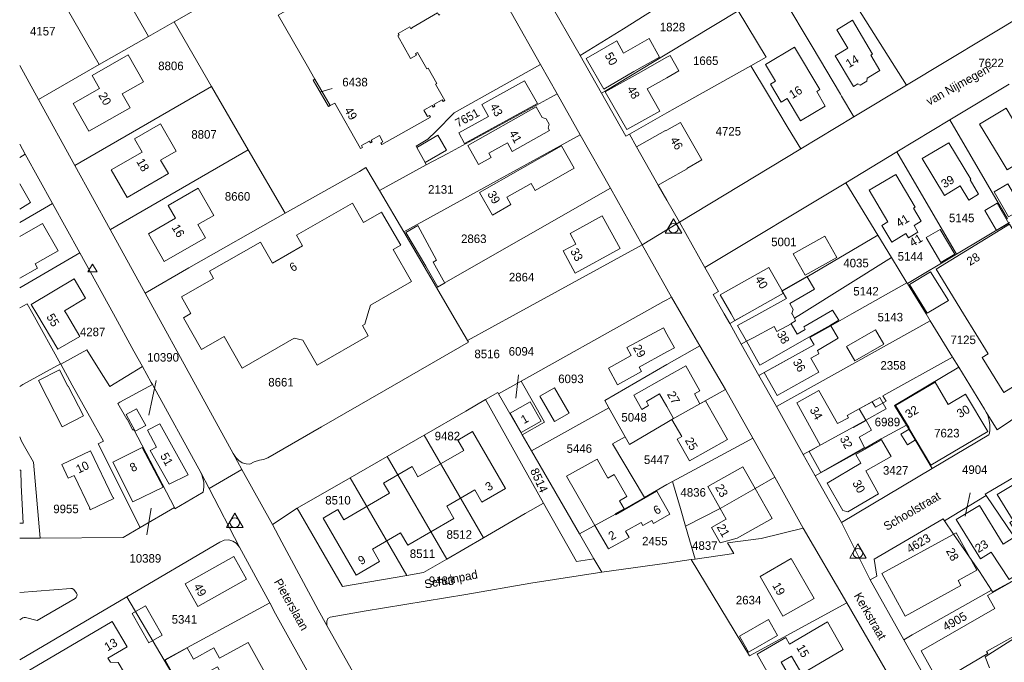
# Model space of a CAD drawing. Header units: metres. Extents: x 195864 to 198202, y 543264 to 544906.
# Tile 2 of 57: x 195864 to 196071, y 543427 to 543562. Entities that reach past the tile are written whole.
import ezdxf
from ezdxf.enums import TextEntityAlignment as Align

# ---------------------------------------------------------------- set-up
doc = ezdxf.new("R2010")
doc.units = ezdxf.units.M
doc.header["$MEASUREMENT"] = 0
for name, color, linetype, lineweight in [('Level 1', 7, 'Continuous', 0), ('Level 10', 7, 'Continuous', 0), ('Level 11', 7, 'Continuous', 0), ('Level 2', 7, 'Continuous', 0), ('Level 30', 7, 'Continuous', 0), ('Level 31', 7, 'Continuous', 0), ('Level 32', 7, 'Continuous', 0), ('Level 34', 7, 'Continuous', 0)]:
    doc.layers.add(name, color=color, linetype=linetype, lineweight=lineweight)
doc.styles.add('Style-CHAR_FAST_FONT', font='CHAR_FAST_FONT.shx')

# ---------------------------------------------------------------- blocks, each defined once
blk = doc.blocks.new('DC')
at = {"layer": 'Level 10', "color": 7, "linetype": 'Continuous', "lineweight": 0, "flags": 128}
blk.add_lwpolyline([(-1.84, -0.9), (1.63, -0.9), (-0.11, 2.1), (-1.84, -0.9)], dxfattribs=at)
at = {"layer": 'Level 10', "color": 7, "linetype": 'Continuous', "lineweight": 0}
blk.add_circle((-0.11, 0.11), 1, dxfattribs=at)
blk = doc.blocks.new('DR')
at = {"layer": 'Level 10', "color": 7, "linetype": 'Continuous', "lineweight": 0}
for p, q in [((-1, -0.82), (0, 0.82)), ((0, 0.82), (1, -0.82)), ((1, -0.82), (-1, -0.82))]:
    blk.add_line(p, q, dxfattribs=at)

msp = doc.modelspace()

# ---------------------------------------------------------------- linework, layer by layer
at = {"layer": 'Level 1', "color": 7, "linetype": 'Continuous', "lineweight": 0}
for p, q in [((196024.78, 543588.88), (196050.49, 543548.18)), ((195874.02, 543587.91), (195890.86, 543558.47)), ((195863.71, 543581.77), (195880.48, 543552.53)), ((196050.49, 543548.18), (196091.5, 543572.94)), ((195973.54, 543568.82), (195981.71, 543554.42)), ((195896.23, 543561.54), (195901.27, 543564.42)), ((196000, 543554.78), (196014.99, 543563.83)), ((195890.86, 543558.47), (195896.23, 543561.54)), ((195896.23, 543561.54), (195904.12, 543547.92)), ((195880.48, 543552.53), (195890.86, 543558.47)), ((195981.71, 543554.42), (195986.22, 543546.47)), ((195863.71, 543552.34), (195867.65, 543545.2)), ((195867.65, 543545.2), (195880.48, 543552.53)), ((195973.42, 543552.53), (195976.91, 543546.33)), ((195925.86, 543549.47), (195929.12, 543543.89)), ((195875.31, 543531.29), (195904.12, 543547.92)), ((195904.12, 543547.92), (195911.84, 543534.59)), ((196039.39, 543541.48), (196050.49, 543548.18)), ((196059.6, 543540.86), (196072.07, 543548.37)), ((195867.65, 543545.2), (195875.31, 543531.29)), ((195976.91, 543546.33), (195981.77, 543537.71)), ((195951.35, 543538.41), (195955.24, 543542.33)), ((195992.1, 543537.88), (196000, 543542.34)), ((196028.24, 543534.75), (196039.39, 543541.48)), ((196048.44, 543534.13), (196059.6, 543540.86)), ((196059.6, 543540.86), (196071.72, 543520.03)), ((195944.59, 543517.26), (195981.77, 543537.71)), ((195981.77, 543537.71), (195988.11, 543526.46)), ((195863.71, 543535.76), (195864.88, 543533.65)), ((196002.64, 543519.29), (196028.24, 543534.75)), ((195863.71, 543532.98), (195864.88, 543533.65)), ((195864.88, 543533.65), (195870.62, 543523.24)), ((195911.84, 543534.59), (195919.6, 543521.24)), ((196037.66, 543527.64), (196048.44, 543534.13)), ((196048.44, 543534.13), (196061.01, 543512.56)), ((195875.31, 543531.29), (195882.75, 543517.77)), ((195935.25, 543530.03), (195936.63, 543530.83)), ((195936.63, 543530.83), (195939.46, 543526.01)), ((195939.46, 543526.01), (195949.32, 543531.37)), ((195919.6, 543521.24), (195935.25, 543530.03)), ((195951.46, 543505.55), (195988.11, 543526.46)), ((195988.11, 543526.46), (195994.81, 543514.56)), ((196008, 543509.77), (196037.66, 543527.64)), ((196037.66, 543527.64), (196044.41, 543516.61)), ((195939.46, 543526.01), (195944.59, 543517.26)), ((195870.62, 543523.24), (195876.35, 543512.85)), ((196000, 543523.94), (196002.64, 543519.29)), ((196000, 543517.7), (196002.64, 543519.29)), ((196002.64, 543519.29), (196008, 543509.77)), ((196061.01, 543512.56), (196072.18, 543519.24)), ((195882.75, 543517.77), (195890.12, 543504.38)), ((195944.59, 543517.26), (195951.46, 543505.55)), ((195994.81, 543514.56), (196000, 543517.7)), ((196044.41, 543516.61), (196047.31, 543511.88)), ((195968.29, 543500), (195994.81, 543514.56)), ((195994.81, 543514.56), (196000, 543505.25)), ((195863.71, 543505.48), (195876.35, 543512.85)), ((195876.35, 543512.85), (195883.44, 543500)), ((196028.33, 543500), (196047.31, 543511.88)), ((196047.31, 543511.88), (196050.56, 543506.57)), ((196050.68, 543506.38), (196061.01, 543512.56)), ((196038.99, 543500), (196050.56, 543506.57)), ((196050.56, 543506.57), (196050.68, 543506.38)), ((196050.68, 543506.38), (196054.59, 543500)), ((195890.12, 543504.38), (195892.53, 543500)), ((195951.46, 543505.55), (195954.72, 543500)), ((196000, 543505.25), (196000.96, 543503.53)), ((196000, 543502.99), (196000.96, 543503.53)), ((196000.96, 543503.53), (196003.03, 543500)), ((195866.48, 543500), (195872.33, 543489.44)), ((195883.44, 543500), (195887.77, 543492.14)), ((195954.72, 543500), (195958.03, 543494.37)), ((195958.03, 543494.37), (195968.29, 543500)), ((195969.29, 543485.82), (195994.64, 543500)), ((196003.03, 543500), (196006.96, 543493.29)), ((196012.08, 543500), (196013.23, 543497.97)), ((196013.23, 543497.97), (196016.83, 543500)), ((196054.59, 543500), (196055.48, 543498.54)), ((196013.23, 543497.97), (196015.68, 543493.6)), ((196023.06, 543480.45), (196055.48, 543498.54)), ((196055.48, 543498.54), (196060.16, 543490.91)), ((196006.96, 543493.29), (196000, 543489.3)), ((196006.96, 543493.29), (196012.36, 543484.06)), ((196015.68, 543493.6), (196019.38, 543487.01)), ((195887.77, 543492.14), (195889.56, 543488.9)), ((195872.33, 543489.44), (195872.35, 543489.4)), ((195872.35, 543489.4), (195874.79, 543484.99)), ((196060.16, 543490.91), (196061.48, 543488.74)), ((195889.56, 543488.9), (195891.42, 543485.52)), ((196019.38, 543487.01), (196023.06, 543480.45)), ((196061.48, 543488.74), (196066.87, 543479.94)), ((195884.77, 543481.37), (195891.65, 543485.1)), ((195891.42, 543485.52), (195891.65, 543485.1)), ((195891.65, 543485.1), (195901.88, 543466.55)), ((195964.56, 543483.17), (195969.29, 543485.82)), ((195961.8, 543481.93), (195964.41, 543483.43)), ((195964.41, 543483.43), (195964.56, 543483.17)), ((195964.56, 543483.17), (195969.54, 543474.54)), ((196012.36, 543484.06), (196018.11, 543473.8)), ((195884.36, 543481.14), (195884.77, 543481.37)), ((195957.65, 543479.53), (195961.8, 543481.93)), ((195961.8, 543481.93), (195974.04, 543460.15)), ((195948.88, 543474.47), (195957.65, 543479.53)), ((195971.5, 543471.16), (195987.79, 543480.21)), ((195987.79, 543480.21), (195991.22, 543474.06)), ((196023.06, 543480.45), (196028.74, 543470.35)), ((196066.87, 543479.94), (196067.25, 543479.32)), ((195896.29, 543459.23), (195887.77, 543475.62)), ((196050.45, 543476.55), (196055.9, 543467.39)), ((195941.07, 543469.96), (195948.88, 543474.47)), ((195948.88, 543474.47), (195961.4, 543452.84)), ((195969.54, 543474.54), (195971.5, 543471.16)), ((196018.11, 543473.8), (196022.71, 543465.59)), ((195908.65, 543470.6), (195910.52, 543467.24)), ((195971.5, 543471.16), (195981.61, 543453.65)), ((195933.28, 543465.47), (195941.07, 543469.96)), ((195941.07, 543469.96), (195953.64, 543448.35)), ((196028.74, 543470.35), (196031.23, 543465.91)), ((195901.88, 543466.55), (195903.62, 543463.19)), ((195903.62, 543463.19), (195910.52, 543467.24)), ((195910.52, 543467.24), (195916.97, 543455.65)), ((196036.79, 543456.02), (196055.9, 543467.39)), ((195922.17, 543459.05), (195933.28, 543465.47)), ((195933.28, 543465.47), (195945.22, 543444.91)), ((196000, 543464.02), (196001.19, 543464.69)), ((196022.71, 543465.59), (196028.73, 543454.85)), ((196031.23, 543465.91), (196036.79, 543456.02)), ((195903.62, 543463.19), (195910, 543450.85)), ((195995.26, 543461.34), (196000, 543464.02)), ((195970.15, 543457.91), (195974.04, 543460.15)), ((196058.49, 543456.36), (196067.24, 543461.7)), ((196067.24, 543461.7), (196077.65, 543446.32)), ((195889.05, 543454.96), (195896.29, 543459.23)), ((195916.97, 543455.65), (195922.17, 543459.05)), ((195970.15, 543457.91), (195961.4, 543452.84)), ((196036.79, 543456.02), (196042.83, 543443.95)), ((196003.92, 543455.3), (196005.94, 543448.33)), ((196028.73, 543454.85), (196037.88, 543439.09)), ((195863.71, 543452.73), (195866.92, 543452.76)), ((195866.92, 543452.76), (195868.01, 543452.77)), ((195953.64, 543448.35), (195961.4, 543452.84)), ((195981.61, 543453.65), (195984.64, 543448.4)), ((195910, 543450.85), (195916.36, 543439.09)), ((195984.64, 543448.4), (195986.28, 543445.57)), ((196000, 543447.5), (196005.09, 543448.22)), ((196005.09, 543448.22), (196005.94, 543448.33)), ((195986.28, 543445.57), (196000, 543447.5)), ((196042.83, 543443.95), (196049.9, 543431.34)), ((195886.25, 543440.37), (195894.14, 543427.01)), ((195894.14, 543427.01), (195916.36, 543439.09)), ((196037.88, 543439.09), (196061.69, 543398.07))]:
    msp.add_line(p, q, dxfattribs=at)
at = {"layer": 'Level 1', "color": 7, "linetype": 'Continuous', "lineweight": 0, "flags": 128}
for points in [[(196012.7, 543586.32), (196030.58, 543556.35), (196036.54, 543546.26), (196036.81, 543545.84), (196039.39, 543541.48)], [(195955.7, 543584.1), (195961.19, 543574.23), (195973.42, 543552.53)], [(195981.71, 543554.42), (195990.88, 543560.05), (196000, 543565.82)], [(196014.99, 543563.83), (196020.91, 543554.1), (196017.66, 543552.27)], [(195986.22, 543546.47), (195986.98, 543546.92), (196000, 543554.78)], [(195955.24, 543542.33), (195972.14, 543551.81), (195973.42, 543552.53)], [(196000, 543542.34), (196003.52, 543544.32), (196017.66, 543552.27)], [(196017.66, 543552.27), (196021.17, 543546.45), (196025.57, 543539.11), (196028.24, 543534.75)], [(195929.12, 543543.89), (195928.74, 543543.68), (195925.52, 543549.27), (195925.86, 543549.47)], [(195949.32, 543531.37), (195953.85, 543533.82), (195975.52, 543545.57), (195976.91, 543546.33)], [(195986.22, 543546.47), (195991.34, 543537.44), (195992.1, 543537.88)], [(195951.35, 543538.41), (195949.69, 543536.78), (195947.18, 543535.33), (195947.33, 543535.07), (195949.07, 543531.91), (195949.32, 543531.37)], [(195992.1, 543537.88), (195993.64, 543535.17), (195998.19, 543527.12), (196000, 543523.94)], [(195882.75, 543517.77), (195882.8, 543517.79), (195911.84, 543534.59)], [(195863.71, 543519.26), (195867.22, 543521.28), (195870.62, 543523.24)], [(195890.12, 543504.38), (195899.35, 543509.68), (195919.6, 543521.24)], [(196016.83, 543500), (196024.56, 543504.35), (196024.22, 543504.88), (196029.5, 543507.87), (196029.53, 543507.83), (196044.41, 543516.61)], [(196008, 543509.77), (196010.86, 543504.69), (196009.78, 543504.08), (196012.08, 543500)], [(195863.71, 543501.26), (195865.31, 543502.11), (195866.48, 543500)], [(195994.64, 543500), (195999.29, 543502.6), (196000, 543502.99)], [(195892.53, 543500), (195898.79, 543488.61), (195908.65, 543470.6)], [(196015.68, 543493.6), (196016.77, 543494.22), (196018.16, 543494.95), (196022.57, 543497.34), (196023.14, 543496.28), (196026.18, 543497.93), (196026.15, 543497.97), (196027.12, 543498.54), (196026.85, 543499.07), (196028.33, 543500)], [(196019.38, 543487.01), (196030.99, 543493.48), (196030.1, 543495.05), (196034.54, 543497.47), (196038.99, 543500)], [(195908.65, 543470.6), (195909.26, 543469.74), (195909.88, 543469.09), (195910.54, 543468.58), (195911.41, 543468.4), (195912.2, 543468.34), (195913.12, 543468.8), (195914.22, 543469.16), (195915.09, 543469.31), (195915.97, 543469.67), (195927.27, 543476.2), (195940.34, 543483.74), (195958.2, 543494.07), (195958.03, 543494.37)], [(195872.35, 543489.4), (195877.84, 543492.42), (195880.53, 543488.15)], [(195863.71, 543484.73), (195864.39, 543485.1), (195867.33, 543486.71), (195872.33, 543489.44)], [(196000, 543489.3), (195986.91, 543481.78), (195987.79, 543480.21)], [(196028.74, 543470.35), (196039.27, 543476.16), (196041.92, 543477.61), (196040.49, 543479.97), (196043.27, 543481.49), (196043.92, 543480.37), (196046.16, 543481.59), (196045.47, 543482.7), (196060.16, 543490.91)], [(196067.25, 543479.32), (196069.55, 543475.57), (196078.02, 543481.27), (196083.04, 543484.89), (196089.28, 543489.85), (196088.83, 543490.63)], [(195880.53, 543488.15), (195882.7, 543484.7), (195889.56, 543488.9)], [(196061.48, 543488.74), (196047.97, 543480.71), (196050.45, 543476.55)], [(195874.79, 543484.99), (195881.33, 543473.17), (195880.25, 543472.63), (195889.05, 543454.96)], [(195969.29, 543485.82), (195974.23, 543477.2), (195969.54, 543474.54)], [(196000, 543477.11), (196001.08, 543477.75), (196006.97, 543481.02), (196012.36, 543484.06)], [(195884.36, 543481.14), (195886.27, 543477.79), (195886.36, 543477.83), (195887.57, 543475.52), (195887.77, 543475.62)], [(196055.9, 543467.39), (196067.83, 543474.49), (196067.92, 543474.86), (196068, 543475.49), (196068.04, 543476.17), (196068.02, 543476.68), (196067.98, 543477.06), (196067.9, 543477.54), (196067.76, 543478.08), (196067.52, 543478.77), (196067.25, 543479.32)], [(195991.22, 543474.06), (195992.11, 543472.47), (196000, 543477.11)], [(196031.23, 543465.91), (196041.76, 543471.68), (196045.14, 543473.65), (196050.45, 543476.55)], [(195863.71, 543474.1), (195864.12, 543473.15)], [(195868.01, 543452.77), (195866.6, 543468.72), (195865.01, 543471.56), (195864.12, 543473.15)], [(195995.26, 543461.34), (195988.58, 543472.64), (195991.22, 543474.06)], [(196001.19, 543464.69), (196016.71, 543473.04), (196018.11, 543473.8)], [(196080.85, 543470.19), (196067.02, 543462.03), (196067.24, 543461.7)], [(195896.29, 543459.23), (195896.4, 543458.95), (195902.38, 543462.46), (195902.5, 543463.51), (195902.51, 543464.13), (195902.46, 543464.52), (195902.08, 543466.09), (195901.88, 543466.55)], [(196001.19, 543464.69), (196002.84, 543459), (196003.92, 543455.3)], [(196003.92, 543455.3), (196011.22, 543459.01), (196018.59, 543463.18), (196022.71, 543465.59)], [(195974.04, 543460.15), (195980.95, 543447.86), (195984.64, 543448.4)], [(195981.61, 543453.65), (195989.16, 543457.83), (195995.26, 543461.34)], [(195922.17, 543459.05), (195931.69, 543442.54), (195945.22, 543444.91)], [(196042.83, 543443.95), (196044.24, 543444.72), (196043.67, 543448.3), (196058.18, 543456.82), (196058.49, 543456.36)], [(196058.49, 543456.36), (196060.38, 543453.6), (196065.84, 543445.72), (196068.38, 543441.76)], [(195868.01, 543452.77), (195885.51, 543452.87), (195889.05, 543454.96)], [(195916.97, 543455.65), (195918.94, 543451.93), (195926.59, 543437.64), (195928.39, 543434.35)], [(196005.94, 543448.33), (196014.12, 543449.48), (196012.76, 543451.79), (196019.84, 543452.64), (196028.73, 543454.85)], [(195886.25, 543440.37), (195905.89, 543451.89), (195906.77, 543452.35), (195907.73, 543452.4), (195908.62, 543452.12), (195909.3, 543451.66), (195910, 543450.85)], [(195945.22, 543444.91), (195948.77, 543445.53), (195953.64, 543448.35)], [(196005.09, 543448.22), (196017.39, 543427.92), (196037.88, 543439.09)], [(195928.39, 543434.35), (195928.42, 543435.26), (195928.6, 543435.8), (195929.09, 543436.09), (195936.29, 543437.34), (195957.69, 543440.89), (195971.37, 543443.24), (195986.28, 543445.57)], [(196068.38, 543441.76), (196068.6, 543441.45), (196077.65, 543446.32)], [(196049.9, 543431.34), (196051.69, 543432.35), (196068.38, 543441.76)], [(195863.71, 543427.13), (195886.25, 543440.37)], [(195916.36, 543439.09), (195917.61, 543436.81), (195925.62, 543422.41)], [(195928.39, 543434.35), (195943.15, 543408.07), (195957.81, 543381.81), (195973.68, 543353.53)], [(196077.06, 543434.14), (196067, 543427.73), (196067.98, 543425.41)], [(196049.9, 543431.34), (196056.86, 543419.02), (196058.57, 543420)], [(195894.14, 543427.01), (195899.38, 543418.13), (195868.99, 543401.31), (195874.14, 543392.35)]]:
    msp.add_lwpolyline(points, dxfattribs=at)
at = {"layer": 'Level 11', "color": 7, "linetype": 'Continuous', "lineweight": 13}
for p, q in [((195993.99, 543550.66), (196000, 543554.05)), ((195925.86, 543549.47), (195924.34, 543552.19)), ((196000, 543549.75), (195995.83, 543547.39)), ((195998.49, 543542.69), (195995.83, 543547.39)), ((196031.55, 543546.84), (196033.34, 543543.76)), ((196002.84, 543540.32), (196000, 543538.69)), ((196000, 543528.15), (196004.28, 543530.57)), ((195890.83, 543516.86), (195894.17, 543511.06)), ((196056.69, 543509.43), (196062.48, 543500)), ((195937.59, 543501.84), (195946.25, 543506.79)), ((196011.25, 543504.01), (196013.51, 543500)), ((196016.83, 543500), (196024.56, 543504.35)), ((195866.14, 543501.98), (195867.31, 543500)), ((195937.05, 543500), (195937.59, 543501.84)), ((196025.18, 543503.25), (196019.34, 543500)), ((195873.56, 543500), (195873.18, 543500.65)), ((196026.35, 543500.06), (196026.38, 543500)), ((196026.38, 543500), (196026.85, 543499.07)), ((196000, 543491.97), (195994.15, 543488.78)), ((196004.01, 543489.05), (196000, 543486.79)), ((195867.69, 543485.99), (195869.52, 543482.39)), ((195877.12, 543478.51), (195873.92, 543484.76)), ((196062.92, 543483.08), (196067.59, 543475.22)), ((196000, 543480.5), (196001.43, 543477.97)), ((195893.19, 543476.82), (195899.18, 543466.09)), ((196000.63, 543457.77), (196000, 543458.89)), ((196000, 543457.42), (196000.63, 543457.77)), ((195908.81, 543448.87), (195911.51, 543444.08)), ((196037.14, 543429.26), (196033.83, 543435.08)), ((196022.24, 543422.64), (196018.99, 543428.27))]:
    msp.add_line(p, q, dxfattribs=at)
at = {"layer": 'Level 11', "color": 7, "linetype": 'Continuous', "lineweight": 13, "flags": 128}
for points in [[(195956.97, 543571.95), (195951.67, 543581.27), (195944.37, 543577.07), (195943.98, 543577.76), (195918.17, 543562.91), (195924.34, 543552.19)], [(195951.25, 543548.39), (195951.54, 543548.56), (195949.72, 543551.75), (195949.44, 543551.6), (195947.46, 543555.07), (195947.08, 543554.86), (195947.3, 543554.49), (195946.03, 543553.77), (195943.32, 543558.55), (195943.6, 543558.7), (195943.39, 543559.06), (195945.85, 543560.48), (195946.09, 543560.07), (195946.32, 543560.2), (195946.29, 543560.25), (195951.72, 543563.39), (195951.98, 543562.93), (195952.21, 543563.07)], [(196044.87, 543551.26), (196042.17, 543549.64), (196042.12, 543549.04), (196040.7, 543548.19), (196040.24, 543548.48), (196039.3, 543547.91), (196035.42, 543554.38), (196038.11, 543555.99), (196035.78, 543559.87), (196039.09, 543561.85), (196043.3, 543554.71), (196042.95, 543554.51), (196044.87, 543551.26)], [(195990.88, 543554.96), (195989.44, 543557.51), (195983.04, 543553.83), (195986.74, 543547.33), (195993.08, 543551.06)], [(195990.88, 543554.96), (195996.26, 543557.99), (195998.45, 543554.09), (195993.08, 543551.06)], [(196025.35, 543545.4), (196024.04, 543544.63), (196021.82, 543548.37), (196022.88, 543549), (196020.77, 543552.55), (196026.91, 543556.19), (196032.23, 543547.24), (196031.55, 543546.84)], [(195874.94, 543544.3), (195880.5, 543547.49), (195878.94, 543550.2), (195886.53, 543554.56), (195889.77, 543548.9), (195885.3, 543546.34), (195886.97, 543543.43)], [(196000, 543554.05), (196000.68, 543554.44), (196002.53, 543551.18), (196000, 543549.75)], [(195925.86, 543549.47), (195929.12, 543543.89), (195930.05, 543544.42), (195935.48, 543534.84), (195935.87, 543535.06), (195935.66, 543535.45), (195937.36, 543536.4), (195937.58, 543536.02), (195937.97, 543536.24), (195937.75, 543536.62), (195939.47, 543537.58), (195940.16, 543536.25), (195939.79, 543536.04), (195940.01, 543535.66), (195950.19, 543541.43), (195949.98, 543541.81), (195949.6, 543541.59), (195948.85, 543542.93), (195950.57, 543543.91), (195950.78, 543543.54), (195951.15, 543543.74), (195950.94, 543544.12), (195952.65, 543545.09)], [(195993.99, 543550.66), (195987.04, 543546.8), (195991.58, 543538.83), (195998.49, 543542.69)], [(195951.25, 543548.39), (195953.23, 543544.93), (195952.87, 543544.72), (195952.65, 543545.09)], [(195972.74, 543544.31), (195970.01, 543549.07), (195961.03, 543544.14), (195962.44, 543541.56), (195956.17, 543538.12), (195957.39, 543535.86), (195972.74, 543544.31)], [(196033.34, 543543.76), (196028.14, 543540.65), (196025.35, 543545.4)], [(195874.94, 543544.3), (195878.29, 543538.46), (195886.97, 543543.43)], [(195975.27, 543538.66), (195974.99, 543539.15), (195975.2, 543539.99), (195974.57, 543541.1), (195973.74, 543541.35), (195972.45, 543543.62), (195958.08, 543535.48), (195960.34, 543531.47), (195963, 543532.95), (195962.51, 543533.83), (195966.43, 543536.03), (195967.45, 543534.2), (195975.27, 543538.66)], [(196078.46, 543534.56), (196076.71, 543537.39), (196075.49, 543536.63), (196071.45, 543543.33), (196065.82, 543539.96), (196069.97, 543533.16), (196070.01, 543533.19), (196071.68, 543530.37), (196078.46, 543534.56)], [(195883, 543530.33), (195889.51, 543534.09), (195887.9, 543536.86), (195893.36, 543540.02), (195896.66, 543534.31), (195893.37, 543532.4), (195895.03, 543529.54)], [(196002.84, 543540.32), (196007.36, 543532.44), (196004.23, 543530.66), (196004.28, 543530.57)], [(195953.57, 543534.48), (195951.78, 543537.64), (195947.33, 543535.07), (195949.07, 543531.91), (195953.57, 543534.48)], [(196000, 543538.69), (195999.74, 543538.54), (195999.69, 543538.64), (195993.64, 543535.17), (195998.19, 543527.12), (196000, 543528.15)], [(195980.51, 543530.68), (195977.82, 543535.39), (195960.56, 543525.54), (195963.25, 543520.82), (195967.16, 543523.06), (195966.29, 543524.59), (195971.39, 543527.5), (195972.26, 543525.98), (195980.51, 543530.68)], [(196065.66, 543525.24), (196063.85, 543528.24), (196064.03, 543528.35), (196059.38, 543536.06), (196053.76, 543532.7), (196058.48, 543524.97), (196061.78, 543526.95), (196063.58, 543523.94), (196065.66, 543525.24)], [(195883, 543530.33), (195886.37, 543524.52), (195895.03, 543529.54)], [(196053.56, 543519.5), (196051.91, 543522.28), (196052.29, 543522.5), (196048.22, 543529.38), (196042.62, 543526.04), (196046.57, 543519.4), (196045.29, 543518.64), (196047.37, 543515.13), (196050.36, 543516.9), (196050.88, 543516.03), (196052.87, 543517.21), (196052.05, 543518.59), (196053.56, 543519.5)], [(195865.97, 543523.46), (195863.71, 543527.4)], [(195890.83, 543516.86), (195896.53, 543520.14), (195894.98, 543522.83), (195901.3, 543526.45), (195904.58, 543520.73), (195901.23, 543518.82), (195902.83, 543516.02), (195894.17, 543511.06)], [(196074.87, 543522.13), (196071.97, 543520.45), (196068.92, 543525.68), (196071.8, 543527.37), (196074.87, 543522.13)], [(195863.71, 543522.07), (195865.97, 543523.46)], [(195946.25, 543506.79), (195942.38, 543513.56), (195943.95, 543514.45), (195939.94, 543521.46), (195936.11, 543519.27), (195933.78, 543523.35), (195921.98, 543516.6), (195923.28, 543514.33), (195916.93, 543510.69), (195914.39, 543515.13), (195903.67, 543509), (195904.56, 543507.43), (195897.79, 543503.56), (195899.77, 543500.09), (195899.62, 543500)], [(196072.02, 543519.04), (196069.54, 543523.29), (196066.95, 543521.77), (196069.43, 543517.53), (196072.02, 543519.04)], [(195990.15, 543513.77), (195986.4, 543520.63), (195979.62, 543516.94), (195980.84, 543514.7), (195978.17, 543513.25), (195980.69, 543508.59), (195990.15, 543513.77)], [(195871.79, 543513.29), (195868.51, 543519.02), (195863.71, 543516.29)], [(195953.23, 543506.48), (195951.79, 543505.63), (195949.21, 543510.03), (195945.04, 543517.15), (195947.54, 543518.59), (195951.52, 543511.28), (195950.82, 543510.9), (195953.23, 543506.48)], [(196056.69, 543509.43), (196072.13, 543518.93), (196075.46, 543513.55), (196073.25, 543512.19)], [(196035.82, 543511.87), (196033.26, 543516.38), (196026.57, 543512.66), (196029.11, 543508.15), (196035.82, 543511.87)], [(196060.65, 543512.55), (196057.72, 543510.81), (196054.6, 543516.09), (196057.56, 543517.81), (196060.65, 543512.55)], [(195863.71, 543507.52), (195867.45, 543509.66), (195866.95, 543510.53), (195871.79, 543513.29)], [(196011.25, 543504.01), (196021.46, 543509.77), (196024.56, 543504.35)], [(196026.35, 543500.06), (196026.63, 543500.91), (196025.87, 543502.21), (196031.12, 543505.17), (196029.57, 543507.77), (196024.28, 543504.78), (196025.18, 543503.25)], [(196059.28, 543502.79), (196055.53, 543508.89), (196051.1, 543506.21), (196054.83, 543500.14), (196059.28, 543502.79)], [(195866.14, 543501.98), (195875.2, 543507.36), (195877.58, 543503.28), (195873.18, 543500.65)], [(195867.31, 543500), (195871.72, 543492.53), (195876.36, 543495.26), (195873.56, 543500)], [(195899.62, 543500), (195898.2, 543499.19), (195902.03, 543492.5), (195906.8, 543495.23), (195910.59, 543488.59), (195921.53, 543494.86), (195923.37, 543494.44), (195926.36, 543489.21), (195937.13, 543495.34), (195935.88, 543497.52), (195936.41, 543497.82), (195937.05, 543500)], [(196013.51, 543500), (196014.31, 543498.58), (196016.83, 543500)], [(196019.34, 543500), (196014.9, 543497.53), (196016.77, 543494.22), (196019.59, 543489.21), (196030.04, 543495.14), (196034.45, 543497.63), (196036.19, 543498.65), (196035.39, 543500)], [(196033.52, 543500), (196028.83, 543497.3), (196029.15, 543496.72), (196027.41, 543495.74), (196026.18, 543497.93)], [(196035.39, 543500), (196034.91, 543500.8), (196033.52, 543500)], [(196062.48, 543500), (196067.66, 543491.56), (196066.42, 543490.79), (196070.97, 543483.4), (196079.36, 543488.62), (196078.44, 543490.11), (196084.28, 543493.74), (196084.33, 543493.66), (196084.61, 543493.84), (196080.79, 543500)], [(196020.5, 543487.63), (196023.23, 543482.82), (196031.98, 543487.72), (196030.33, 543490.65), (196031.98, 543491.58), (196031.7, 543492.31), (196036.08, 543494.85), (196034.54, 543497.47)], [(196020.5, 543487.63), (196030.99, 543493.48), (196030.1, 543495.05), (196034.54, 543497.47)], [(195991.55, 543492.89), (195999.26, 543497.04), (196000, 543495.71)], [(196000, 543495.71), (196001.59, 543492.84), (196000, 543491.97)], [(196045.67, 543493.6), (196043.92, 543496.63), (196037.82, 543493.11), (196039.57, 543490.07), (196045.67, 543493.6)], [(195991.55, 543492.89), (195992.48, 543491.23), (195987.68, 543488.55), (195989.63, 543485.05), (195994.66, 543487.86), (195994.15, 543488.78)], [(195867.69, 543485.99), (195872.07, 543488.24), (195873.88, 543484.74), (195873.92, 543484.76)], [(196001.43, 543477.97), (196001.07, 543477.77), (196001.08, 543477.75), (196003.14, 543474.13), (196002.17, 543473.58), (196004.76, 543469.03), (196012.74, 543473.55), (196008.16, 543481.69), (196006.97, 543481.02), (196005.79, 543483.13), (196006.96, 543483.81), (196004.01, 543489.05)], [(196000, 543486.79), (195993.06, 543482.87), (195994.74, 543479.88), (195996.16, 543480.71), (195995.68, 543481.55), (195998.48, 543483.18), (196000, 543480.5)], [(196062.92, 543483.08), (196059.26, 543480.89), (196056.49, 543485.6), (196048.18, 543480.66), (196051.01, 543475.97), (196050.94, 543475.93), (196055.57, 543468.1), (196067.59, 543475.22)], [(195979.43, 543479.08), (195976.36, 543484.44), (195973.27, 543482.67), (195976.35, 543477.32), (195979.43, 543479.08)], [(196046.22, 543479.97), (196041.92, 543477.61), (196039.27, 543476.16), (196039.32, 543476.07), (196041.95, 543477.56), (196043.1, 543475.5), (196040.47, 543474), (196041.65, 543471.81), (196032.42, 543466.61), (196029.94, 543471), (196032.31, 543472.32), (196027.34, 543481.25), (196032.03, 543483.88), (196035.97, 543476.87), (196038.26, 543478.09), (196037.98, 543478.59), (196040.49, 543479.97), (196044.85, 543482.36), (196046.22, 543479.97)], [(195869.52, 543482.39), (195872.65, 543476.23), (195877.12, 543478.51)], [(195973.55, 543477.39), (195971.2, 543481.48), (195966.99, 543479.11), (195969.33, 543474.99), (195973.55, 543477.39)], [(195890.27, 543476.46), (195888.28, 543480), (195886.1, 543478.77), (195888.05, 543475.26), (195890.27, 543476.46)], [(195893.19, 543476.82), (195890.65, 543475.5), (195892.52, 543471.91), (195891.18, 543471.21), (195895.16, 543464.1), (195899.18, 543466.09)], [(195966.05, 543463.22), (195961.07, 543460.34), (195959.58, 543462.92), (195953.67, 543459.5), (195955.17, 543456.92), (195945.43, 543451.28), (195943.94, 543453.86), (195938.02, 543450.43), (195939.51, 543447.85), (195934.54, 543444.97), (195927.6, 543456.98), (195930.71, 543458.78), (195931.97, 543456.62), (195941.59, 543462.19), (195940.34, 543464.35), (195946.33, 543467.82), (195947.58, 543465.66), (195957.24, 543471.24), (195955.98, 543473.41), (195959.1, 543475.21), (195966.05, 543463.22)], [(196051.06, 543475.73), (196049.28, 543474.63), (196050.66, 543472.41), (196052.39, 543473.48)], [(196047.27, 543469.92), (196045.23, 543473.49), (196039.81, 543470.36), (196040.88, 543468.55), (196033.75, 543464.32), (196037.03, 543458.55), (196038.09, 543458.27), (196044.6, 543462.09), (196041.89, 543466.9), (196047.27, 543469.92)], [(195878.62, 543471.12), (195872.57, 543468.25), (195873.94, 543465.37), (195875.2, 543465.97), (195878.49, 543459.03), (195878.4, 543458.99), (195878.54, 543458.69), (195883.56, 543461.07)], [(195878.62, 543471.12), (195883.32, 543461.32), (195883.42, 543461.36), (195883.56, 543461.07)], [(195893.9, 543463.46), (195889.51, 543471.83), (195883.36, 543468.78), (195887.53, 543460.43), (195893.9, 543463.46)], [(196000, 543458.89), (195997.89, 543462.65), (195989.24, 543457.69), (195989.16, 543457.83), (195989.14, 543457.87), (195990.98, 543458.92), (195990.01, 543460.6), (195991.56, 543461.49), (195988.9, 543466.14), (195987.59, 543465.38), (195985.3, 543469.39), (195978.84, 543465.77), (195984.83, 543455.43), (195987.71, 543450.46), (195992.07, 543452.86), (195991.32, 543454.22), (195994.57, 543456.07), (195994.92, 543455.42), (195996.85, 543456.47), (195997.19, 543455.85), (196000, 543457.42)], [(195863.71, 543467.05), (195863.94, 543467.06), (195864.03, 543463.92)], [(196022.16, 543456.87), (196018.59, 543463.18), (196015.98, 543467.8), (196008.6, 543463.64), (196011.22, 543459.01), (196012.5, 543456.75), (196009.41, 543455), (196011.25, 543451.75), (196014.79, 543452.72), (196022.16, 543456.87)], [(196073.4, 543464.24), (196069.57, 543461.91), (196072.9, 543456.46), (196072.25, 543456.07), (196074.26, 543452.78), (196080.2, 543456.42)], [(195863.71, 543455.88), (195864.41, 543455.91), (195864.03, 543463.92)], [(196068.33, 543449.8), (196066.07, 543448.41), (196060.96, 543456.66), (196065.85, 543459.62), (196070.85, 543451.45)], [(196065.25, 543445.98), (196060.91, 543453.89), (196045.24, 543445.27), (196050.18, 543436.32), (196061.92, 543442.75), (196061.32, 543443.85), (196065.25, 543445.98)], [(196068.33, 543449.8), (196072.12, 543444.05), (196076.73, 543447.1), (196072.95, 543452.83), (196070.85, 543451.45)], [(195908.81, 543448.87), (195898.55, 543443.13), (195901.2, 543438.36), (195911.51, 543444.08)], [(196030.99, 543440.05), (196026.21, 543448.43), (196019.64, 543444.66), (196024.42, 543436.29), (196030.99, 543440.05)], [(196082.81, 543437.77), (196077.31, 543446.19), (196067.52, 543440.64), (196069.1, 543437.89), (196053.57, 543428.98), (196057.25, 543422.35), (196067.59, 543428.43), (196067.35, 543428.87), (196072.87, 543431.94), (196072.86, 543431.96), (196079.06, 543435.47), (196078.98, 543435.61), (196082.81, 543437.77)], [(195893.68, 543432.28), (195890.88, 543430.69), (195887.37, 543436.87), (195890.18, 543438.46), (195893.68, 543432.28)], [(195885.78, 543424.29), (195884.46, 543426.54), (195882.81, 543426.61), (195882.3, 543427.47), (195886.31, 543429.84), (195883.2, 543435.16), (195863.71, 543423.72)], [(196023.3, 543432.22), (196021.39, 543435.59), (196015.29, 543432.12), (196017.21, 543428.75), (196023.3, 543432.22)], [(196018.99, 543428.27), (196025.05, 543431.79), (196025.83, 543430.44), (196033.83, 543435.08)], [(195900.31, 543427.27), (195899, 543429.64), (195894.34, 543427.06), (195897.51, 543421.32)], [(195897.51, 543421.32), (195905.34, 543425.63), (195909.59, 543417.91), (195916.77, 543421.9), (195911.82, 543430.78), (195905.81, 543427.46), (195904.6, 543429.64), (195900.31, 543427.27)], [(196022.24, 543422.64), (196025.35, 543424.44), (196024.07, 543426.64), (196026.24, 543427.89), (196028.4, 543424.18), (196037.14, 543429.26)]]:
    msp.add_lwpolyline(points, dxfattribs=at)
at = {"layer": 'Level 30', "color": 7, "linetype": 'Continuous', "lineweight": 0}
msp.add_line((195875.31, 543531.29), (195904.12, 543547.92), dxfattribs=at)
at = {"layer": 'Level 30', "color": 7, "linetype": 'Continuous', "lineweight": 0, "flags": 128}
msp.add_lwpolyline([(195863.71, 543441.32), (195874.47, 543442.16), (195874.76, 543442.11), (195875.08, 543441.96), (195875.68, 543441.18), (195875.79, 543440.89), (195875.75, 543440.54), (195875.59, 543440.26), (195875.37, 543440.06), (195867.41, 543435.39), (195864.96, 543436.04), (195864.67, 543436.06), (195864.38, 543435.97), (195863.71, 543435.57)], dxfattribs=at)
at = {"layer": 'Level 31', "color": 7, "linetype": 'Continuous', "lineweight": 0}
for p, q in [((195929.54, 543547.46), (195927.11, 543546.78)), ((195968.76, 543487.13), (195968.18, 543482.24)), ((195892.44, 543485.95), (195890.88, 543478.64)), ((196063.86, 543462.29), (196062.83, 543457.41)), ((195890.51, 543453.42), (195891.38, 543459.07))]:
    msp.add_line(p, q, dxfattribs=at)

# ---------------------------------------------------------------- block references
at = {"layer": 'Level 10', "color": 7, "linetype": 'Continuous', "lineweight": 0}
for name, p in [('DC', (196001.49, 543517.93)), ('DR', (195879.06, 543509.65)), ('DC', (195909.11, 543455.9)), ('DC', (196040.35, 543449.46))]:
    msp.add_blockref(name, p, dxfattribs=at)

# ---------------------------------------------------------------- texts
at = {"layer": 'Level 2', "color": 7, "linetype": 'Continuous', "lineweight": 13, "style": 'Style-CHAR_FAST_FONT'}
for s, rotation, p in [('4157', 0, (195868.56, 543559.56)), ('1828', 0, (196001.19, 543560.42)), ('1665', 0, (196008.18, 543553.34)), ('7622', 0, (196068.29, 543552.88)), ('8806', 0, (195895.56, 543552.25)), ('6438', 0, (195934.33, 543548.83)), ('7651', 28.6565, (195957.95, 543541.32)), ('4725', 0, (196012.95, 543538.47)), ('8807', 0, (195902.53, 543537.81)), ('2131', 0, (195952.39, 543526.21)), ('8660', 0, (195909.59, 543524.75)), ('5145', 0, (196062.09, 543520.22)), ('2863', 0, (195959.34, 543515.82)), ('5001', 0, (196024.65, 543515.16)), ('5144', 0, (196051.29, 543512.11)), ('4035', 0, (196039.84, 543510.7)), ('2864', 0, (195969.41, 543507.74)), ('5142', 0, (196041.94, 543504.77)), ('5143', 0, (196047.06, 543499.31)), ('4287', 0, (195879.07, 543496.2)), ('7125', 0, (196062.4, 543494.53)), ('8516', 0, (195962.15, 543491.56)), ('6094', 0, (195969.37, 543492.1)), ('2358', 0, (196047.66, 543489.14)), ('6093', 0, (195979.8, 543486.31)), ('8661', 0, (195918.74, 543485.6)), ('5048', 0, (195993.1, 543478.21)), ('6989', 0, (196046.45, 543477.22)), ('9482', 0, (195953.78, 543474.26)), ('7623', 0, (196058.96, 543474.87)), ('5446', 0, (195981.57, 543471.63)), ('5447', 0, (195997.85, 543469.26)), ('8514', 294.4439, (195973.09, 543464.94)), ('3427', 0, (196048.19, 543467.02)), ('4904', 0, (196064.84, 543467.18)), ('4836', 0, (196005.55, 543462.39)), ('8510', 0, (195930.74, 543460.74)), ('9955', 0, (195873.46, 543458.9)), ('8512', 0, (195956.28, 543453.51)), ('2455', 0, (195997.46, 543452.12)), ('4837', 0, (196008, 543451.18)), ('4623', 31.023, (196052.98, 543451.66)), ('8511', 0, (195948.54, 543449.46)), ('9483', 0, (195952.55, 543443.77)), ('2634', 0, (196017.21, 543439.69)), ('4905', 29.4172, (196060.62, 543435.22)), ('5341', 0, (195898.4, 543435.63))]:
    msp.add_text(s, height=1.8, rotation=rotation, dxfattribs=at).set_placement(p, align=Align.MIDDLE_CENTER)
for s, p in [('10390', (195893.91, 543490.84)), ('10389', (195890.17, 543448.48))]:
    msp.add_text(s, height=1.8, dxfattribs=at).set_placement(p, align=Align.MIDDLE_CENTER)
at = {"layer": 'Level 32', "color": 7, "linetype": 'Continuous', "lineweight": 13, "style": 'Style-CHAR_FAST_FONT'}
for s, rotation, p in [('50', 299.4108, (195986.84, 543554.48)), ('14', 30.9245, (196038.34, 543551.76)), ('48', 299.4607, (195991.53, 543547.39)), ('16', 31.3372, (196026.43, 543545.24)), ('20', 299.8728, (195880.22, 543546.05)), ('49', 299.9225, (195932.01, 543542.95)), ('43', 298.6151, (195962.68, 543543.72)), ('41', 299.1269, (195966.7, 543538.1)), ('46', 299.7946, (196000.61, 543536.67)), ('18', 299.8728, (195888.21, 543532.1)), ('39', 30.9245, (196058.45, 543526.41)), ('39', 299.6667, (195962.14, 543525.29)), ('41', 31.0522, (196048.94, 543518.17)), ('16', 300.6689, (195895.65, 543518.21)), ('41', 31.0522, (196051.76, 543514.04)), ('33', 298.359, (195979.6, 543513.23)), ('28', 31.7201, (196063.84, 543510.08)), ('6', 29.7449, (195921.18, 543508.8)), ('40', 299.7449, (196018.5, 543507.39)), ('55', 300.6689, (195869.27, 543499.4)), ('38', 299.2829, (196023.08, 543495.8)), ('29', 299.2829, (195992.79, 543492.91)), ('36', 299.4108, (196026.45, 543489.89)), ('27', 299.5388, (195999.98, 543483.07)), ('30', 30.9245, (196061.73, 543478)), ('1', 29.5388, (195969.9, 543476.75)), ('34', 299.3328, (196030.02, 543479.79)), ('32', 30.7475, (196050.88, 543477.9)), ('25', 299.6667, (196003.74, 543473.35)), ('32', 298.2813, (196036.36, 543473.72)), ('51', 299.2048, (195893.23, 543470.11)), ('10', 25.3353, (195876.09, 543466.32)), ('8', 26.3601, (195887.45, 543466.62)), ('3', 30.1286, (195962.42, 543462.57)), ('23', 299.4607, (196010.11, 543463.5)), ('30', 299.4108, (196039.01, 543464.37)), ('6', 29.1548, (195997.78, 543457.61)), ('2', 28.8209, (195988.31, 543452.22)), ('21', 299.5388, (196010.45, 543455.09)), ('23', 31.5437, (196065.6, 543449.59)), ('28', 298.743, (196058.73, 543450.07)), ('9', 30.1286, (195935.62, 543447.04)), ('49', 299.0768, (195900.28, 543442.58)), ('19', 299.7449, (196022.14, 543442.79)), ('13', 30.5905, (195882.2, 543428.86)), ('15', 299.8728, (196027.21, 543429.72))]:
    msp.add_text(s, height=1.8, rotation=rotation, dxfattribs=at).set_placement(p)
at = {"layer": 'Level 34', "color": 7, "linetype": 'Continuous', "lineweight": 13, "style": 'Style-CHAR_FAST_FONT'}
for s, rotation, p in [('van Nijmegen-', 29.1269, (196055.25, 543543.84)), ('Schoolstraat', 30.6689, (196046.32, 543454.27)), ('Schuinpad', 11.0066, (195949.12, 543442.11)), ('Pieterslaan', 299.3328, (195917.2, 543443.58)), ('Kerkstraat', 299.8728, (196039.31, 543440.64))]:
    msp.add_text(s, height=1.8, rotation=rotation, dxfattribs=at).set_placement(p)

doc.saveas('drawing.dxf')
